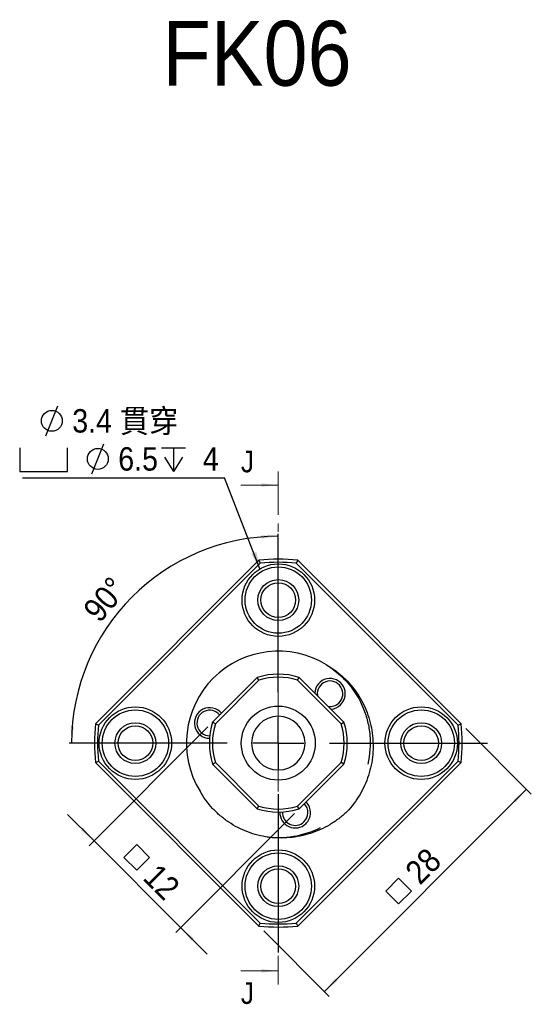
# Model space of a CAD drawing. Header units: millimetres. Extents: x 15 to 240, y 23 to 130.
# Tile 7 of 13: x 76 to 126, y 34 to 130. Entities that reach past the tile are written whole.
import ezdxf

# ---------------------------------------------------------------- set-up
doc = ezdxf.new("R2010")
doc.units = ezdxf.units.MM
doc.header["$LTSCALE"] = 0.666667
doc.linetypes.add('CENTER', pattern=[10.16, 6.35, -1.27, 1.27, -1.27])
doc.layers.add('FORMAT', color=7, linetype='Continuous')
doc.styles.add('SLDTEXTSTYLE0', font='GOTHIC.TTF', dxfattribs={"width": 0.913})
doc.styles.add('SLDTEXTSTYLE1', font='GOTHIC.TTF', dxfattribs={"width": 0.913, "bigfont": 'bigfont'})
doc.styles.get("Standard").update_dxf_attribs({"font": 'GOTHIC.TTF'})
doc.dimstyles.new('SLDDIMSTYLE0', dxfattribs={"dimtxt": 2.333333, "dimasz": 1.666667, "dimexe": 0, "dimexo": 0.0625, "dimgap": 0.583333, "dimtad": 1, "dimdec": 4, "dimlfac": 0.666667, "dimzin": 12, "dimdsep": 46, "dimtxsty": 'SLDTEXTSTYLE0', "dimsah": 1, "dimcen": 0.09, "dimazin": 3, "dimtfac": 1, "dimtofl": 0, "dimtmove": 0, "dimatfit": 3, "dimfxl": 0, "dimfrac": 2, "dimtolj": 1, "dimtzin": 12, "dimarcsym": 0})
doc.dimstyles.new('SLDDIMSTYLE1', dxfattribs={"dimtxt": 2.333333, "dimasz": 1.666667, "dimexe": 0, "dimexo": 0.0625, "dimgap": 0.583333, "dimtad": 1, "dimrnd": 1e-09, "dimzin": 12, "dimdsep": 46, "dimtxsty": 'SLDTEXTSTYLE0', "dimsah": 1, "dimcen": 0.09, "dimadec": 0, "dimazin": 3, "dimtfac": 1, "dimtmove": 0, "dimatfit": 0, "dimfxl": 0, "dimfrac": 2, "dimtolj": 1, "dimtzin": 12, "dimarcsym": 0})
doc.dimstyles.new('SLDDIMSTYLE2', dxfattribs={"dimtxt": 2.333333, "dimasz": 1.666667, "dimexe": 0, "dimexo": 0.0625, "dimgap": 0.583333, "dimtad": 1, "dimrnd": 1e-09, "dimzin": 12, "dimdsep": 46, "dimtxsty": 'SLDTEXTSTYLE0', "dimsah": 1, "dimcen": 0.09, "dimadec": 0, "dimazin": 3, "dimtfac": 1, "dimtofl": 0, "dimtmove": 0, "dimatfit": 3, "dimfxl": 0, "dimfrac": 2, "dimtolj": 1, "dimtzin": 12, "dimarcsym": 0})
doc.dimstyles.new('SLDDIMSTYLE3', dxfattribs={"dimtxt": 0.18, "dimasz": 1.666667, "dimexe": 0, "dimexo": 0.0625, "dimgap": 0, "dimtad": 0, "dimtih": 1, "dimtoh": 1, "dimdec": 0, "dimrnd": 1e-09, "dimzin": 0, "dimdsep": 46, "dimtxsty": 'Standard', "dimsah": 1, "dimcen": 0.09, "dimadec": 0, "dimazin": 0, "dimtfac": 1.666667, "dimtdec": 0, "dimtofl": 0, "dimtmove": 0, "dimatfit": 3, "dimfxl": 0, "dimfrac": 2, "dimtolj": 1, "dimtzin": 0, "dimarcsym": 0})

# ---------------------------------------------------------------- blocks, each defined once
blk = doc.blocks.new('_D')
at = {"layer": 'FORMAT', "color": 7}
blk.add_arc((101.701, 59.305), 20.246, 90, 180, dxfattribs=at)
for points in [[(101.701, 79.551), (100.029, 79.649), (100.043, 79.316)], [(81.455, 59.305), (81.69, 60.963), (81.357, 60.977)]]:
    blk.add_solid(points, dxfattribs=at)
at = {"layer": 'FORMAT', "color": 7, "insert": (82.432, 72.482), "char_height": 2.3333, "attachment_point": 1, "rotation": 49.86489, "style": 'SLDTEXTSTYLE0'}
blk.add_mtext('90°', dxfattribs=at)
blk = doc.blocks.new('SW_SYMBOL_MOD_BOX')
at = {"layer": 'FORMAT', "color": 0}
for p, q in [((133, 133), (133, 533)), ((133, 533), (533, 533)), ((533, 533), (533, 133)), ((133, 133), (533, 133))]:
    blk.add_line(p, q, dxfattribs=at)
blk = doc.blocks.new('_D_1')
at = {"layer": 'FORMAT', "color": 7}
for p, q in [((94.801, 60.889), (83.178, 49.267)), ((83.65, 49.738), (81.057, 52.331)), ((103.286, 52.404), (91.664, 40.782)), ((83.65, 49.738), (92.135, 41.253)), ((92.135, 41.253), (94.728, 38.66))]:
    blk.add_line(p, q, dxfattribs=at)
for points in [[(83.65, 49.738), (82.589, 51.035), (82.353, 50.799)], [(92.135, 41.253), (93.196, 39.957), (93.431, 40.192)]]:
    blk.add_solid(points, dxfattribs=at)
at = {"layer": 'FORMAT', "color": 7, "xscale": 0.004470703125, "yscale": 0.004470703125, "zscale": 0.004470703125, "rotation": 315.0000000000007}
blk.add_blockref('SW_SYMBOL_MOD_BOX', (85.723, 48.122), dxfattribs=at)
at = {"layer": 'FORMAT', "color": 7, "insert": (89.985, 47.669), "char_height": 2.3333, "attachment_point": 1, "rotation": 315, "style": 'SLDTEXTSTYLE0'}
blk.add_mtext('12', dxfattribs=at)
blk = doc.blocks.new('_D_2')
at = {"layer": 'FORMAT', "color": 7}
for p, q in [((120.072, 60.733), (126.484, 54.321)), ((126.013, 54.792), (106.214, 34.993)), ((100.273, 40.934), (106.685, 34.522))]:
    blk.add_line(p, q, dxfattribs=at)
for points in [[(126.013, 54.792), (124.717, 53.732), (124.952, 53.496)], [(106.214, 34.993), (107.51, 36.054), (107.275, 36.29)]]:
    blk.add_solid(points, dxfattribs=at)
at = {"layer": 'FORMAT', "color": 7, "xscale": 0.004470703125, "yscale": 0.004470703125, "zscale": 0.004470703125, "rotation": 45.00000000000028}
blk.add_blockref('SW_SYMBOL_MOD_BOX', (113.487, 42.724), dxfattribs=at)
at = {"layer": 'FORMAT', "color": 7, "insert": (113.94, 46.985), "char_height": 2.3333, "attachment_point": 1, "rotation": 45, "style": 'SLDTEXTSTYLE0'}
blk.add_mtext('28', dxfattribs=at)
blk = doc.blocks.new('SW_SYMBOL_HOLE_DIAM')
at = {"layer": 'FORMAT', "color": 0}
blk.add_line((200, 0), (467, 667), dxfattribs=at)
blk.add_circle((333, 333), 233, dxfattribs=at)
blk = doc.blocks.new('SW_SYMBOL_HOLE_SPOT')
at = {"layer": 'FORMAT', "color": 0}
for p, q in [((0, 583), (0, 50)), ((1067, 50), (1067, 583)), ((0, 50), (1067, 50))]:
    blk.add_line(p, q, dxfattribs=at)
blk = doc.blocks.new('SW_SYMBOL_HOLE_DEPTH')
at = {"layer": 'FORMAT', "color": 0}
for p, q in [((0, 583), (533, 583)), ((267, 583), (267, 50)), ((67, 370), (267, 50)), ((467, 370), (267, 50))]:
    blk.add_line(p, q, dxfattribs=at)
blk = doc.blocks.new('SW_NOTE_0')
at = {"layer": 'FORMAT', "color": 0}
blk.add_line((-19.789, 0), (0, 0), dxfattribs=at)
at = {"layer": 'FORMAT', "color": 0, "xscale": 0.0043935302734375, "yscale": 0.0043935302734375, "zscale": 0.0043935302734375}
for name, p in [('SW_SYMBOL_HOLE_DIAM', (-18.37, 4.102)), ('SW_SYMBOL_HOLE_SPOT', (-20.06, 0.378)), ('SW_SYMBOL_HOLE_DIAM', (-13.866, 0.378)), ('SW_SYMBOL_HOLE_DEPTH', (-6.171, 0.378))]:
    blk.add_blockref(name, p, dxfattribs=at)
at = {"layer": 'FORMAT', "color": 0, "attachment_point": 1}
for s, insert, char_height, style in [('3.4 \\M+18AD1\\M+190FA', (-14.909, 6.713), 2.29306, 'SLDTEXTSTYLE1'), ('6.5', (-10.405, 2.989), 2.2931, 'SLDTEXTSTYLE0'), (' 4', (-2.892, 2.989), 2.2931, 'SLDTEXTSTYLE0')]:
    blk.add_mtext(s, dxfattribs=dict(at, insert=insert, char_height=char_height, style=style))
blk = doc.blocks.new('SW_CENTERMARKSYMBOL_0')
at = {"layer": 'FORMAT', "color": 0}
for p, q in [((0, 5), (0, 20.5)), ((0, 0), (0, 2.5)), ((-5, 0), (-20.5, 0)), ((0, 0), (-2.5, 0)), ((0, 0), (0, -2.5)), ((0, 0), (2.5, 0)), ((5, 0), (20.5, 0)), ((0, -5), (0, -20.5))]:
    blk.add_line(p, q, dxfattribs=at)

msp = doc.modelspace()

# ---------------------------------------------------------------- linework, layer by layer
at = {"color": 7, "linetype": 'CENTER', "lineweight": 18}
msp.add_line((101.70135, 85.89664), (101.70135, 35.68586), dxfattribs=at)
at = {"color": 7, "linetype": 'Continuous', "lineweight": 18}
for p, q in [((98.03468, 84.56331), (101.70135, 84.56331)), ((98.03468, 37.0192), (101.70135, 37.0192))]:
    msp.add_line(p, q, dxfattribs=at)
at = {"color": 7, "linetype": 'Continuous', "lineweight": 25}
for p, q in [((83.80185, 61.20425), (99.80185, 77.20425)), ((103.60084, 77.20425), (119.60084, 61.20425)), ((99.93863, 76.91677), (84.08934, 61.06748)), ((119.31335, 61.06748), (103.46406, 76.91677)), ((95.2721, 61.36079), (99.64531, 65.73401)), ((99.80538, 65.46981), (99.64531, 65.73401)), ((103.59732, 65.46981), (103.75738, 65.73401)), ((103.75738, 65.73401), (108.13059, 61.36079)), ((99.80538, 65.46981), (95.5363, 61.20073)), ((107.86639, 61.20073), (103.59732, 65.46981)), ((95.5363, 61.20073), (95.2721, 61.36079)), ((107.86639, 61.20073), (108.13059, 61.36079)), ((99.80185, 41.40526), (83.80185, 57.40526)), ((84.08934, 57.54204), (99.93863, 41.69275)), ((95.2721, 57.24873), (95.5363, 57.40879)), ((99.64531, 52.87551), (95.2721, 57.24873)), ((95.5363, 57.40879), (99.80538, 53.13971)), ((103.46406, 41.69275), (119.31335, 57.54204)), ((103.59732, 53.13971), (107.86639, 57.40879)), ((119.60084, 57.40526), (103.60084, 41.40526)), ((108.13059, 57.24873), (103.75738, 52.87551)), ((108.13059, 57.24873), (107.86639, 57.40879)), ((99.64531, 52.87551), (99.80538, 53.13971)), ((103.75738, 52.87551), (103.59732, 53.13971))]:
    msp.add_line(p, q, dxfattribs=at)
for centre, radius in [((101.70135, 73.30476), 3.55), ((101.70135, 73.30476), 3.25), ((101.70135, 73.30476), 2), ((101.70135, 73.30476), 1.7), ((87.70135, 59.30476), 3.55), ((101.70135, 59.30476), 3.625), ((115.70135, 59.30476), 3.55), ((87.70135, 59.30476), 3.25), ((115.70135, 59.30476), 3.25), ((87.70135, 59.30476), 2), ((87.70135, 59.30476), 1.7), ((115.70135, 59.30476), 2), ((115.70135, 59.30476), 1.7), ((101.70135, 45.30476), 3.55), ((101.70135, 45.30476), 3.25), ((101.70135, 45.30476), 2), ((101.70135, 45.30476), 1.7)]:
    msp.add_circle(centre, radius, dxfattribs=at)
for centre, radius, start, end in [((101.70135, 59.30476), 18, 83.9424413, 96.0575587), ((101.70135, 59.30476), 17.7, 84.2845206, 95.7154794), ((101.70135, 59.30476), 9, 58.4345766, 211.5654234), ((101.70135, 59.30476), 6.75, 72.2660445, 107.7339555), ((101.70135, 59.30476), 6.45, 72.9054728, 107.0945272), ((106.76644, 64.13641), 1.5, 313.6488006, 176.7106432), ((106.76644, 64.13641), 1.25, 313.6488006, 187.9816613), ((94.98447, 61.27543), 1.5, 39.5285512, 269.3626616), ((106.76644, 64.13641), 1.25, 262.0183387, 313.6488006), ((106.76644, 64.13641), 1.5, 273.2893568, 313.6488006), ((94.98447, 61.27543), 1.25, 38.4298466, 270.2503502), ((101.70135, 59.30476), 2.625, 180, 90), ((101.70135, 59.30476), 2.625, 90, 180), ((101.70135, 59.30476), 18, 173.9424413, 186.0575587), ((101.70135, 59.30476), 17.7, 174.2845206, 185.7154794), ((101.70135, 59.30476), 6.75, 162.2660445, 197.7339555), ((101.70135, 59.30476), 6.45, 162.9054728, 197.0945272), ((101.70135, 59.30476), 6.45, 342.9054728, 17.0945272), ((101.70135, 59.30476), 6.75, 342.2660445, 17.7339555), ((101.70135, 59.30476), 17.7, 354.2845206, 5.7154794), ((101.70135, 59.30476), 18, 353.9424413, 6.0575587), ((101.70135, 59.30476), 6.45, 252.9054728, 287.0945272), ((103.35314, 52.50244), 1.25, 313.6488006, 43.9896962), ((103.35314, 52.50244), 1.5, 313.6488006, 44.1580935), ((101.70135, 59.30476), 6.75, 252.2660445, 287.7339555), ((103.35314, 52.50244), 1.5, 177.9349395, 313.6488006), ((103.35314, 52.50244), 1.25, 177.047251, 313.6488006), ((101.70135, 59.30476), 9.23981, 261.9701016, 296.6222876), ((101.70135, 59.30476), 17.7, 264.2845206, 275.7154794), ((101.70135, 59.30476), 18, 263.9424413, 276.0575587)]:
    msp.add_arc(centre, radius, start, end, dxfattribs=at)
for points in [[(99.80185, 77.20425), (99.84758, 77.10852), (99.89317, 77.01269), (99.93863, 76.91677)], [(103.60084, 77.20425), (103.55512, 77.10852), (103.50952, 77.01269), (103.46406, 76.91677)], [(83.80185, 61.20425), (83.89759, 61.15853), (83.99342, 61.11294), (84.08934, 61.06748)], [(119.31335, 61.06748), (119.40928, 61.11294), (119.5051, 61.15853), (119.60084, 61.20425)], [(83.80185, 57.40526), (83.89759, 57.45099), (83.99342, 57.49658), (84.08934, 57.54204)], [(119.31335, 57.54204), (119.40928, 57.49658), (119.5051, 57.45099), (119.60084, 57.40526)], [(99.80185, 41.40526), (99.84758, 41.501), (99.89317, 41.59683), (99.93863, 41.69275)], [(103.46406, 41.69275), (103.50952, 41.59683), (103.55512, 41.501), (103.60084, 41.40526)]]:
    msp.add_open_spline(points, degree=3, dxfattribs=at)
for points, knots in [([(106.41259, 66.97315), (106.71365, 66.80088), (107.00542, 66.61106), (107.5698, 66.1952), (107.83954, 65.97103), (108.60135, 65.26039), (109.05147, 64.73275), (109.83254, 63.56627), (110.14991, 62.94694), (110.63849, 61.64802), (110.81026, 60.95994), (110.99554, 59.58396), (111.01186, 58.88799), (110.88653, 57.48998), (110.7473, 56.81056), (110.3207, 55.48963), (110.02873, 54.84336), (109.32019, 53.65088), (108.9025, 53.09703), (108.41886, 52.58725)], [0, 0, 0, 0, 0.0625, 0.0625, 0.125, 0.125, 0.25, 0.25, 0.375, 0.375, 0.5, 0.5, 0.625, 0.625, 0.75, 0.75, 0.875, 0.875, 1, 1, 1, 1]), ([(106.41259, 66.97315), (107.21626, 66.4794), (107.95527, 65.8469), (109.18845, 64.38948), (109.68142, 63.56657), (110.11686, 62.50351), (110.19512, 62.2892), (110.33416, 61.85927), (110.39463, 61.64509), (110.55342, 60.99068), (110.62851, 60.538), (110.74774, 59.15151), (110.68291, 58.18878), (110.46548, 57.25783)], [0, 0, 0, 0, 0.25, 0.25, 0.5, 0.5, 0.5625, 0.5625, 0.625, 0.625, 0.75, 0.75, 1, 1, 1, 1]), ([(108.41886, 52.58725), (108.16406, 52.34551), (107.89707, 52.11939), (107.33909, 51.698), (107.04661, 51.50189), (106.14409, 50.96764), (105.51226, 50.68362), (104.52008, 50.36383), (104.17983, 50.27474), (103.49428, 50.136), (103.15035, 50.08635), (102.46024, 50.02537), (102.11406, 50.01404), (101.41944, 50.03005), (101.06901, 50.05768), (100.02905, 50.19906), (99.35717, 50.36783), (98.38208, 50.7348), (98.06082, 50.87723), (97.43834, 51.19781), (97.13904, 51.37469), (96.56361, 51.76058), (96.28747, 51.9696), (95.75853, 52.42004), (95.50436, 52.663), (94.78887, 53.43151), (94.37834, 53.98993), (94.03296, 54.59351)], [0, 0, 0, 0, 0.0625, 0.0625, 0.125, 0.125, 0.25, 0.25, 0.3125, 0.3125, 0.375, 0.375, 0.4375, 0.4375, 0.5, 0.5, 0.625, 0.625, 0.6875, 0.6875, 0.75, 0.75, 0.8125, 0.8125, 0.875, 0.875, 1, 1, 1, 1])]:
    msp.add_open_spline(points, degree=3, knots=knots, dxfattribs=at)
at = {"color": 7, "linetype": 'Continuous', "lineweight": 18}
for points in [[(101.70135, 84.56331), (100.03468, 84.72998), (100.03468, 84.39664)], [(101.70135, 37.0192), (100.03468, 37.18586), (100.03468, 36.85253)]]:
    msp.add_solid(points, dxfattribs=at)

# ---------------------------------------------------------------- block references
at = {"layer": 'FORMAT', "color": 7}
for name, p in [('SW_NOTE_0', (96.42934, 85.28061)), ('SW_CENTERMARKSYMBOL_0', (101.70135, 59.30476))]:
    msp.add_blockref(name, p, dxfattribs=at)

# ---------------------------------------------------------------- texts
at = {"color": 7, "linetype": 'Continuous', "char_height": 2.11667, "attachment_point": 1, "style": 'SLDTEXTSTYLE0'}
for insert in [(98.03468, 87.92651), (98.03468, 35.89925)]:
    msp.add_mtext('J', dxfattribs=dict(at, insert=insert))
at = {"layer": 'FORMAT', "color": 7, "insert": (90.34879, 129.99467), "char_height": 6.35, "attachment_point": 1, "style": 'SLDTEXTSTYLE0'}
msp.add_mtext('FK06', dxfattribs=at)

# ---------------------------------------------------------------- dimensions: what is measured, and where the dimension line sits
at = {"layer": 'FORMAT', "color": 7}
dim = msp.add_angular_dim_2l(base=(87.38532, 73.62078), line1=((101.70135, 85.89664), (101.70135, 35.68586)), line2=((122.20135, 59.30476), (81.20135, 59.30476)), dimstyle='SLDDIMSTYLE0', dxfattribs=at)
dim.commit()
dim.dimension.update_dxf_attribs({"geometry": '_D', "text_midpoint": (86.22281, 72.35512), "dimtype": 162})
for base, p1, p2, angle, dimstyle, picture, middle in [((92.13497, 41.2531), (95.2721, 61.36079), (103.75738, 52.87551), 315, 'SLDDIMSTYLE1', '_D_1', (87.89233, 45.49574)), ((106.21394, 34.99317), (119.60084, 61.20425), (99.80185, 41.40526), 45, 'SLDDIMSTYLE2', '_D_2', (116.11344, 44.89267))]:
    dim = msp.add_linear_dim(base=base, p1=p1, p2=p2, angle=angle, text='{\\fGDT;o}<>', dimstyle=dimstyle, dxfattribs=at)
    dim.commit()
    dim.dimension.update_dxf_attribs({"geometry": picture, "text_midpoint": middle, "dimtype": 160})

# ---------------------------------------------------------------- leaders
msp.add_leader([(99.90855, 76.3688), (96.42934, 85.28061)], dimstyle='SLDDIMSTYLE3', dxfattribs=at)

doc.saveas('drawing.dxf')
